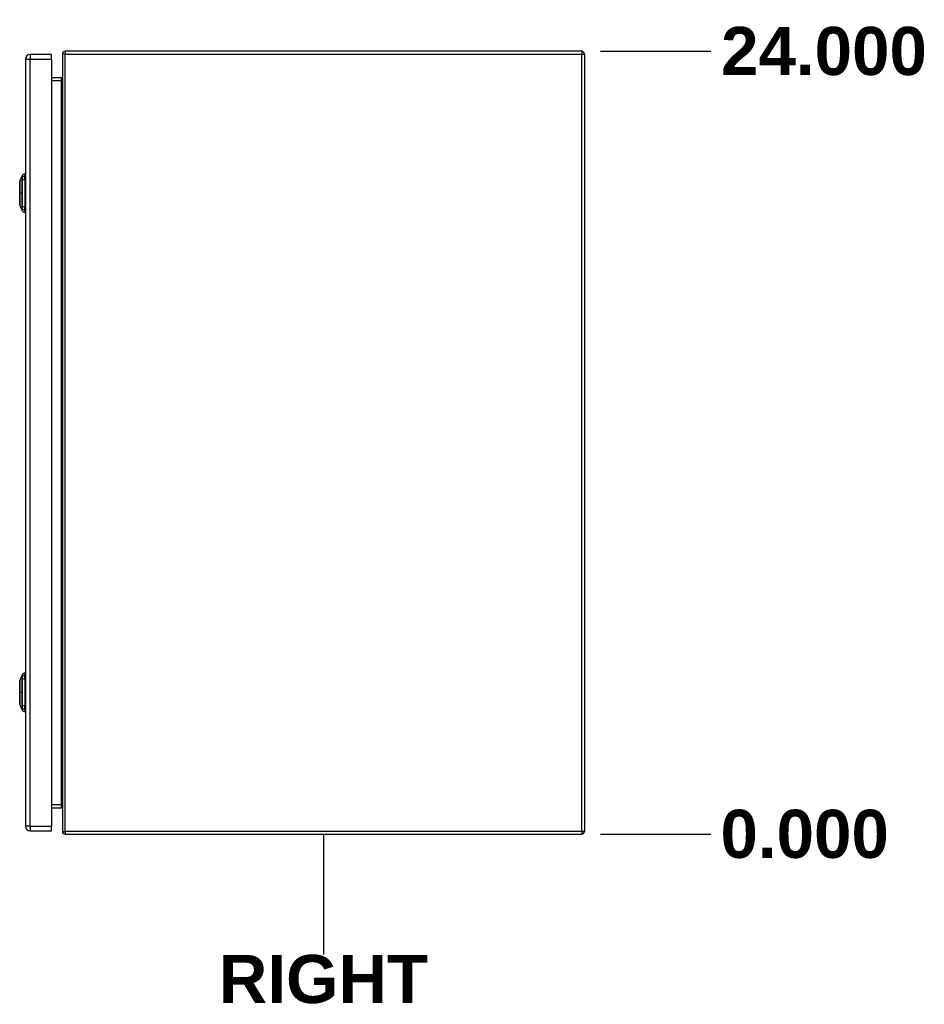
# Model space of a CAD drawing. Header units: inches. Extents: x 0 to 192, y -11 to 125.
# Tile 9 of 13: x 121 to 147, y 50 to 78. Entities that reach past the tile are written whole.
import ezdxf

# ---------------------------------------------------------------- set-up
doc = ezdxf.new("R2010")
doc.units = ezdxf.units.IN
doc.header["$LTSCALE"] = 11.537764
doc.header["$MEASUREMENT"] = 0
doc.layers.get('0').update_dxf_attribs({"lineweight": 25})
for name, color, linetype, lineweight in [('Dimensions(ANSI)', 7, 'Continuous', 25), ('Sketch Geometry(ANSI)', 7, 'Continuous', 25), ('Symbols(ANSI)', 7, 'Continuous', 25), ('Visible Edges(ANSI)', 7, 'Continuous', 25), ('Visible Tangent Edges(ANSI)', 7, 'Continuous', 25)]:
    doc.layers.add(name, color=color, linetype=linetype, lineweight=lineweight)
doc.styles.add('Dimension-ANSI', font='arialbd.ttf')
doc.dimstyles.new('INCH-ANSI', dxfattribs={"dimscale": 11.537764, "dimtxt": 0.12, "dimasz": 0.098425, "dimexe": 0.04, "dimexo": 0.04, "dimgap": 0.031496, "dimtad": 0, "dimtih": 1, "dimtoh": 1, "dimdec": 3, "dimrnd": 1e-08, "dimzin": 0, "dimdsep": 46, "dimtxsty": 'Dimension-ANSI', "dimcen": 0.09, "dimdle": 0.312, "dimclrd": 179, "dimclre": 179, "dimclrt": 7, "dimadec": 1, "dimazin": 0, "dimtfac": 1, "dimtdec": 3, "dimtofl": 0, "dimtmove": 0, "dimatfit": 3, "dimfxl": 1, "dimtolj": 1, "dimtzin": 4, "dimlwd": 25, "dimlwe": 25, "dimarcsym": 0})

# ---------------------------------------------------------------- blocks, each defined once
blk = doc.blocks.new('*D20')
at = {"layer": 'Defpoints', "color": 0, "linetype": 'Continuous', "transparency": 16777216}
for p in [(137.444, 54.502), (137.444, 54.502), (141.078, 54.502)]:
    blk.add_point(p, dxfattribs=at)
at = {"layer": 'Dimensions(ANSI)', "color": 179, "linetype": 'Continuous', "lineweight": 25, "true_color": 0x262658, "transparency": 16777216}
blk.add_line((137.906, 54.502), (141.078, 54.502), dxfattribs=at)
at = {"layer": 'Dimensions(ANSI)', "color": 7, "linetype": 'Continuous', "lineweight": 25, "transparency": 16777216, "insert": (143.773, 54.502), "char_height": 1.3845, "attachment_point": 5, "style": 'Dimension-ANSI'}
blk.add_mtext('\\A1;0.000', dxfattribs=at)
blk = doc.blocks.new('*D21')
at = {"layer": 'Defpoints', "color": 0, "linetype": 'Continuous', "transparency": 16777216}
for p in [(137.444, 77), (141.078, 77), (137.444, 54.502)]:
    blk.add_point(p, dxfattribs=at)
at = {"layer": 'Dimensions(ANSI)', "color": 179, "linetype": 'Continuous', "lineweight": 25, "true_color": 0x262658, "transparency": 16777216}
blk.add_line((137.906, 77), (141.078, 77), dxfattribs=at)
at = {"layer": 'Dimensions(ANSI)', "color": 7, "linetype": 'Continuous', "lineweight": 25, "transparency": 16777216, "insert": (144.328, 77), "char_height": 1.3845, "attachment_point": 5, "style": 'Dimension-ANSI'}
blk.add_mtext('\\A1;24.000', dxfattribs=at)
blk = doc.blocks.new('RIGHT')
at = {"layer": 'Sketch Geometry(ANSI)'}
blk.add_line((0, 0.15), (0, -0.15), dxfattribs=at)
at = {"layer": 'Symbols(ANSI)', "color": 7, "insert": (0, -0.2119), "char_height": 0.12, "attachment_point": 5, "style": 'Dimension-ANSI'}
blk.add_mtext('\\fArial|b1|i0;RIGHT', dxfattribs=at)

msp = doc.modelspace()

# ---------------------------------------------------------------- linework, layer by layer
at = {"layer": 'Visible Edges(ANSI)'}
for p, q in [((137.36532, 77.00019), (122.52372, 77.00019)), ((121.38144, 76.77099), (121.38144, 54.73076)), ((122.1314, 76.90786), (121.51831, 76.90786)), ((122.1314, 76.77099), (122.1314, 76.90786)), ((122.1314, 76.77099), (122.1314, 54.73076)), ((122.44497, 76.92145), (122.44497, 76.84571)), ((122.44497, 76.84571), (122.44497, 54.5803)), ((137.44406, 76.92145), (137.44406, 54.5803)), ((122.41591, 76.23792), (122.1314, 76.23792)), ((121.22182, 73.25828), (121.28524, 73.42135)), ((121.36668, 73.47733), (121.36668, 73.41352)), ((121.36668, 73.30972), (121.36668, 73.41352)), ((121.36668, 73.30972), (121.36668, 72.53772)), ((121.37037, 73.29833), (121.38144, 73.29833)), ((121.21691, 72.99028), (121.21691, 73.20606)), ((121.21691, 72.64138), (121.21691, 72.85717)), ((121.28524, 72.4261), (121.22182, 72.58917)), ((121.36668, 72.43392), (121.36668, 72.53772)), ((121.37037, 72.54911), (121.38144, 72.54911)), ((121.36668, 72.43392), (121.36668, 72.37011)), ((121.21691, 58.64458), (121.21691, 58.86037)), ((121.22182, 58.91258), (121.28524, 59.07565)), ((121.36668, 59.13163), (121.36668, 59.06783)), ((121.36668, 58.96403), (121.36668, 59.06783)), ((121.36668, 58.96403), (121.36668, 58.19203)), ((121.37037, 58.95263), (121.38144, 58.95263)), ((121.21691, 58.29569), (121.21691, 58.51147)), ((121.28524, 58.0804), (121.22182, 58.24347)), ((121.36668, 58.08822), (121.36668, 58.19203)), ((121.36668, 58.08822), (121.36668, 58.02442)), ((121.37037, 58.20342), (121.38144, 58.20342)), ((122.1314, 55.26383), (122.41591, 55.26383)), ((122.1314, 54.59389), (122.1314, 54.73076)), ((121.51831, 54.59389), (122.1314, 54.59389)), ((122.52372, 54.50155), (137.36532, 54.50155))]:
    msp.add_line(p, q, dxfattribs=at)
at = {"layer": 'Visible Edges(ANSI)', "flags": 128}
for points in [[(121.22151, 73.25662), (121.22151, 73.25622), (121.2215, 73.25501), (121.2215, 73.25301), (121.22149, 73.25022), (121.22148, 73.24666), (121.22146, 73.24232), (121.22145, 73.2372), (121.22143, 73.23131), (121.22141, 73.22467), (121.22139, 73.2173), (121.22138, 73.20923), (121.22136, 73.20051), (121.22134, 73.19114), (121.22132, 73.18114), (121.22131, 73.17052), (121.2213, 73.1593), (121.22131, 73.14749), (121.22132, 73.13515), (121.22134, 73.1223), (121.22136, 73.10896), (121.22138, 73.09513), (121.22139, 73.08088), (121.22141, 73.06626), (121.22143, 73.05131), (121.22145, 73.0361), (121.22146, 73.02064), (121.22148, 73.0049), (121.22149, 72.98894), (121.2215, 72.97281), (121.2215, 72.95657), (121.22151, 72.94028), (121.22151, 72.924), (121.22151, 72.90771), (121.2215, 72.8914), (121.2215, 72.87513), (121.22149, 72.85896), (121.22148, 72.84294), (121.22146, 72.82714), (121.22145, 72.81161), (121.22143, 72.7964), (121.22141, 72.78149), (121.22139, 72.76687), (121.22138, 72.75259), (121.22136, 72.73871), (121.22134, 72.72527), (121.22132, 72.71234), (121.22131, 72.69995), (121.2213, 72.68815), (121.22131, 72.67692), (121.22132, 72.66629), (121.22134, 72.65628), (121.22136, 72.64692), (121.22138, 72.6382), (121.22139, 72.63014), (121.22141, 72.62277), (121.22143, 72.61613), (121.22145, 72.61024), (121.22146, 72.60512), (121.22148, 72.60078), (121.22149, 72.59722), (121.2215, 72.59443), (121.2215, 72.59243), (121.22151, 72.59123), (121.22151, 72.59082)], [(121.22151, 58.91093), (121.22151, 58.91052), (121.2215, 58.90932), (121.2215, 58.90731), (121.22149, 58.90452), (121.22148, 58.90096), (121.22146, 58.89662), (121.22145, 58.8915), (121.22143, 58.88561), (121.22141, 58.87897), (121.22139, 58.8716), (121.22138, 58.86354), (121.22136, 58.85481), (121.22134, 58.84545), (121.22132, 58.83545), (121.22131, 58.82483), (121.2213, 58.8136), (121.22131, 58.80179), (121.22132, 58.78945), (121.22134, 58.77661), (121.22136, 58.76326), (121.22138, 58.74944), (121.22139, 58.73519), (121.22141, 58.72056), (121.22143, 58.70562), (121.22145, 58.69041), (121.22146, 58.67494), (121.22148, 58.65921), (121.22149, 58.64325), (121.2215, 58.62712), (121.2215, 58.61088), (121.22151, 58.59459), (121.22151, 58.57831), (121.22151, 58.56202), (121.2215, 58.54571), (121.2215, 58.52944), (121.22149, 58.51326), (121.22148, 58.49725), (121.22146, 58.48144), (121.22145, 58.46591), (121.22143, 58.4507), (121.22141, 58.43579), (121.22139, 58.42117), (121.22138, 58.40689), (121.22136, 58.39301), (121.22134, 58.37958), (121.22132, 58.36665), (121.22131, 58.35426), (121.2213, 58.34245), (121.22131, 58.33123), (121.22132, 58.32059), (121.22134, 58.31058), (121.22136, 58.30122), (121.22138, 58.2925), (121.22139, 58.28444), (121.22141, 58.27708), (121.22143, 58.27044), (121.22145, 58.26455), (121.22146, 58.25942), (121.22148, 58.25508), (121.22149, 58.25152), (121.2215, 58.24874), (121.2215, 58.24674), (121.22151, 58.24553), (121.22151, 58.24513)]]:
    msp.add_lwpolyline(points, dxfattribs=at)
at = {"layer": 'Visible Edges(ANSI)'}
for centre, radius, start, end in [((122.52372, 76.92145), 0.07875, 90, 180), ((137.36532, 76.92145), 0.07875, 0, 90), ((121.51831, 76.77099), 0.13687, 90, 180), ((122.41591, 76.26698), 0.02906, 270, 0), ((121.29384, 73.418), 0.00923, 150.27088, 158.749494), ((121.38198, 73.36767), 0.11072, 97.941297, 150.27088), ((121.37037, 73.31678), 0.01845, 258.463041, 270), ((121.22798, 73.20606), 0.01107, 126.536594, 180), ((121.22612, 73.2566), 0.00461, 158.749494, 179.791232), ((121.22798, 72.99028), 0.01107, 180, 234.125774), ((121.22798, 72.85717), 0.01107, 125.874222, 180), ((121.22798, 72.64138), 0.01107, 180, 233.463401), ((121.22612, 72.59084), 0.00461, 180.208768, 201.250506), ((121.37037, 72.53066), 0.01845, 90, 101.536959), ((121.29384, 72.42944), 0.00923, 201.250506, 209.72912), ((121.38198, 72.47977), 0.11072, 209.72912, 262.058703), ((121.22798, 58.86037), 0.01107, 126.536594, 180), ((121.22612, 58.91091), 0.00461, 158.749494, 179.791232), ((121.29384, 59.07231), 0.00923, 150.27088, 158.749494), ((121.38198, 59.02197), 0.11072, 97.941297, 150.27088), ((121.37037, 58.97109), 0.01845, 258.463041, 270), ((121.22798, 58.64458), 0.01107, 180, 234.125774), ((121.22798, 58.51147), 0.01107, 125.874222, 180), ((121.22798, 58.29569), 0.01107, 180, 233.463401), ((121.22612, 58.24514), 0.00461, 180.208768, 201.250506), ((121.29384, 58.08375), 0.00923, 201.250506, 209.72912), ((121.38198, 58.13408), 0.11072, 209.72912, 262.058703), ((121.37037, 58.18496), 0.01845, 90, 101.536959), ((122.41591, 55.23477), 0.02906, 0, 90), ((121.51831, 54.73076), 0.13687, 180, 270), ((122.52372, 54.5803), 0.07875, 180, 270), ((137.36532, 54.5803), 0.07875, 270, 0)]:
    msp.add_arc(centre, radius, start, end, dxfattribs=at)
at = {"layer": 'Visible Tangent Edges(ANSI)'}
for p, q in [((122.52372, 77.00019), (122.52372, 76.92145)), ((137.36532, 77.00019), (137.36532, 76.92145)), ((121.38144, 76.77099), (121.51831, 76.77099)), ((121.51831, 76.90786), (121.51831, 76.77099)), ((121.51831, 54.73076), (121.51831, 76.77099)), ((121.51831, 76.77099), (122.1314, 76.77099)), ((122.52372, 76.92145), (122.44497, 76.92145)), ((122.52372, 76.92145), (137.36532, 76.92145)), ((122.52372, 54.5803), (122.52372, 76.92145)), ((137.36532, 76.92145), (137.44406, 76.92145)), ((137.36532, 54.5803), (137.36532, 76.92145)), ((122.1314, 76.15917), (122.41591, 76.15917)), ((122.41591, 76.15917), (122.41591, 76.23792)), ((122.44497, 76.15917), (122.41591, 76.15917)), ((122.41591, 55.34257), (122.41591, 76.15917)), ((121.28518, 73.36025), (121.28518, 73.36011)), ((121.28518, 73.36011), (121.28518, 73.29158)), ((121.28518, 73.29158), (121.28518, 73.29117)), ((121.37037, 73.29833), (121.37037, 72.54911)), ((121.22151, 72.92372), (121.22182, 72.92372)), ((121.28524, 72.92372), (121.22182, 72.92372)), ((121.28518, 72.55627), (121.28518, 72.55586)), ((121.28518, 72.55586), (121.28518, 72.48733)), ((121.28518, 72.48733), (121.28518, 72.48719)), ((121.28518, 59.01456), (121.28518, 59.01442)), ((121.28518, 59.01442), (121.28518, 58.94589)), ((121.28518, 58.94589), (121.28518, 58.94548)), ((121.37037, 58.95263), (121.37037, 58.20342)), ((121.22151, 58.57803), (121.22182, 58.57803)), ((121.28524, 58.57803), (121.22182, 58.57803)), ((121.28518, 58.21058), (121.28518, 58.21017)), ((121.28518, 58.21017), (121.28518, 58.14164)), ((121.28518, 58.14164), (121.28518, 58.14149)), ((122.41591, 55.34257), (122.1314, 55.34257)), ((122.41591, 55.26383), (122.41591, 55.34257)), ((122.41591, 55.34257), (122.44497, 55.34257)), ((121.51831, 54.73076), (121.38144, 54.73076)), ((121.51831, 54.73076), (121.51831, 54.59389)), ((121.51831, 54.73076), (122.1314, 54.73076)), ((122.44497, 54.5803), (122.52372, 54.5803)), ((122.52372, 54.5803), (122.52372, 54.50155)), ((137.36532, 54.5803), (122.52372, 54.5803)), ((137.36532, 54.5803), (137.36532, 54.50155)), ((137.44406, 54.5803), (137.36532, 54.5803))]:
    msp.add_line(p, q, dxfattribs=at)
at = {"layer": 'Visible Tangent Edges(ANSI)', "flags": 128}
for points in [[(121.28524, 73.42135), (121.28524, 73.42124), (121.28524, 73.42092), (121.28524, 73.42039), (121.28524, 73.41964), (121.28523, 73.41868), (121.28523, 73.4175), (121.28523, 73.41611), (121.28523, 73.4145), (121.28522, 73.41268), (121.28522, 73.41065), (121.28522, 73.4084), (121.28521, 73.40594), (121.28521, 73.40327), (121.28521, 73.40039), (121.2852, 73.3973), (121.2852, 73.394), (121.2852, 73.39049), (121.28519, 73.38678), (121.28519, 73.38286), (121.28519, 73.37874), (121.28518, 73.37441), (121.28518, 73.36989), (121.28518, 73.36519), (121.28518, 73.36025)], [(121.28518, 73.29117), (121.28518, 73.27641), (121.28518, 73.2616), (121.28518, 73.24671), (121.28519, 73.23176), (121.28519, 73.21675), (121.28519, 73.20169), (121.2852, 73.18657), (121.2852, 73.17139), (121.2852, 73.15616), (121.28521, 73.14087), (121.28521, 73.12553), (121.28521, 73.11015), (121.28522, 73.09473), (121.28522, 73.07927), (121.28522, 73.06378), (121.28523, 73.04827), (121.28523, 73.03273), (121.28523, 73.01718), (121.28523, 73.00161), (121.28524, 72.98603), (121.28524, 72.97045), (121.28524, 72.95487), (121.28524, 72.93929), (121.28524, 72.92372)], [(121.28605, 73.36204), (121.28602, 73.36692), (121.28602, 73.37162), (121.286, 73.37611), (121.28599, 73.3804), (121.28598, 73.38449), (121.28596, 73.38838), (121.28595, 73.39206), (121.28594, 73.39554), (121.28593, 73.39881), (121.28591, 73.40187), (121.2859, 73.40472), (121.28589, 73.40736), (121.28588, 73.40979), (121.28587, 73.41202), (121.28586, 73.41402), (121.28586, 73.41582), (121.28585, 73.41741), (121.28584, 73.41878), (121.28584, 73.41994), (121.28583, 73.42089), (121.28583, 73.42163), (121.28583, 73.42216), (121.28583, 73.42247), (121.28583, 73.42258)], [(121.28605, 72.55522), (121.28602, 72.58489), (121.28599, 72.61488), (121.28596, 72.64513), (121.28594, 72.67563), (121.28591, 72.70633), (121.28589, 72.73721), (121.28587, 72.76823), (121.28586, 72.79935), (121.28584, 72.83054), (121.28583, 72.86176), (121.28583, 72.89298), (121.28583, 72.92417), (121.28583, 72.95535), (121.28583, 72.98654), (121.28584, 73.01772), (121.28586, 73.04885), (121.28587, 73.0799), (121.28589, 73.11082), (121.28591, 73.14159), (121.28594, 73.17217), (121.28596, 73.20253), (121.28599, 73.23266), (121.28602, 73.26257), (121.28605, 73.29223)], [(121.28605, 73.29223), (121.28606, 73.29624), (121.28607, 73.3002), (121.28608, 73.3041), (121.28609, 73.30792), (121.28609, 73.31167), (121.2861, 73.31534), (121.28611, 73.31892), (121.28611, 73.32241), (121.28611, 73.32581), (121.28611, 73.3291), (121.28612, 73.33228), (121.28612, 73.33536), (121.28612, 73.33831), (121.28611, 73.34115), (121.28611, 73.34386), (121.28611, 73.34644), (121.28611, 73.34889), (121.2861, 73.3512), (121.28609, 73.35337), (121.28609, 73.35541), (121.28608, 73.35729), (121.28607, 73.35903), (121.28606, 73.36061), (121.28605, 73.36204)], [(121.22148, 73.13705), (121.22148, 73.13904), (121.22147, 73.14103), (121.22147, 73.143), (121.22146, 73.14496), (121.22146, 73.1469), (121.22146, 73.14883), (121.22146, 73.15075), (121.22145, 73.15265), (121.22145, 73.15454), (121.22145, 73.15642), (121.22145, 73.15828), (121.22145, 73.16013), (121.22145, 73.16196), (121.22145, 73.16378), (121.22145, 73.16558), (121.22145, 73.16737), (121.22146, 73.16915), (121.22146, 73.17091), (121.22146, 73.17265), (121.22146, 73.17439), (121.22147, 73.1761), (121.22147, 73.1778), (121.22148, 73.17949), (121.22148, 73.18116)], [(121.22148, 73.18116), (121.2215, 73.18718), (121.22152, 73.19298), (121.22153, 73.19857), (121.22155, 73.20394), (121.22157, 73.20908), (121.22159, 73.21399), (121.22161, 73.21867), (121.22163, 73.2231), (121.22165, 73.22729), (121.22167, 73.23123), (121.22169, 73.23492), (121.2217, 73.23834), (121.22172, 73.24151), (121.22174, 73.2444), (121.22175, 73.24702), (121.22177, 73.24936), (121.22178, 73.25143), (121.22179, 73.25323), (121.2218, 73.25476), (121.22181, 73.25601), (121.22181, 73.25699), (121.22182, 73.2577), (121.22182, 73.25812), (121.22182, 73.25827)], [(121.22182, 72.92372), (121.22182, 72.93334), (121.22182, 72.94296), (121.22181, 72.95258), (121.22181, 72.96219), (121.2218, 72.97178), (121.22179, 72.98133), (121.22178, 72.99082), (121.22177, 73.00026), (121.22175, 73.00963), (121.22174, 73.01891), (121.22172, 73.02809), (121.2217, 73.03717), (121.22169, 73.04617), (121.22167, 73.05508), (121.22165, 73.0639), (121.22163, 73.0726), (121.22161, 73.08119), (121.22159, 73.08963), (121.22157, 73.09793), (121.22155, 73.10608), (121.22153, 73.11407), (121.22152, 73.1219), (121.2215, 73.12956), (121.22148, 73.13705)], [(121.22148, 72.7104), (121.2215, 72.7179), (121.22152, 72.72559), (121.22153, 72.73345), (121.22155, 72.74147), (121.22157, 72.74964), (121.22159, 72.75795), (121.22161, 72.76639), (121.22163, 72.77496), (121.22165, 72.78363), (121.22167, 72.79242), (121.22169, 72.80131), (121.2217, 72.81031), (121.22172, 72.8194), (121.22174, 72.82859), (121.22175, 72.83787), (121.22177, 72.84723), (121.22178, 72.85666), (121.22179, 72.86617), (121.2218, 72.87572), (121.22181, 72.8853), (121.22181, 72.8949), (121.22182, 72.90452), (121.22182, 72.91413), (121.22182, 72.92372)], [(121.28524, 72.92372), (121.28524, 72.90819), (121.28524, 72.89264), (121.28524, 72.87708), (121.28524, 72.86153), (121.28523, 72.84597), (121.28523, 72.83041), (121.28523, 72.81487), (121.28523, 72.79934), (121.28522, 72.78382), (121.28522, 72.76833), (121.28522, 72.75287), (121.28521, 72.73744), (121.28521, 72.72204), (121.28521, 72.70669), (121.2852, 72.69138), (121.2852, 72.67611), (121.2852, 72.6609), (121.28519, 72.64575), (121.28519, 72.63066), (121.28519, 72.61564), (121.28518, 72.60068), (121.28518, 72.5858), (121.28518, 72.57107), (121.28518, 72.55627)], [(121.22148, 72.66629), (121.22148, 72.66795), (121.22147, 72.66964), (121.22147, 72.67134), (121.22146, 72.67305), (121.22146, 72.67478), (121.22146, 72.67652), (121.22146, 72.67828), (121.22145, 72.68005), (121.22145, 72.68184), (121.22145, 72.68364), (121.22145, 72.68546), (121.22145, 72.68729), (121.22145, 72.68914), (121.22145, 72.691), (121.22145, 72.69287), (121.22145, 72.69476), (121.22146, 72.69667), (121.22146, 72.69859), (121.22146, 72.70052), (121.22146, 72.70247), (121.22147, 72.70443), (121.22147, 72.7064), (121.22148, 72.70839), (121.22148, 72.7104)], [(121.22182, 72.58918), (121.22182, 72.58932), (121.22182, 72.58974), (121.22181, 72.59043), (121.22181, 72.59141), (121.2218, 72.59267), (121.22179, 72.59421), (121.22178, 72.59602), (121.22177, 72.59811), (121.22175, 72.60046), (121.22174, 72.60309), (121.22172, 72.60598), (121.2217, 72.60913), (121.22168, 72.61254), (121.22167, 72.61622), (121.22165, 72.62015), (121.22163, 72.62433), (121.22161, 72.62876), (121.22159, 72.63345), (121.22157, 72.63836), (121.22155, 72.6435), (121.22153, 72.64887), (121.22152, 72.65446), (121.2215, 72.66027), (121.22148, 72.66629)], [(121.28518, 72.48719), (121.28518, 72.48225), (121.28518, 72.47753), (121.28518, 72.473), (121.28519, 72.46868), (121.28519, 72.46456), (121.28519, 72.46064), (121.2852, 72.45693), (121.2852, 72.45343), (121.2852, 72.45014), (121.28521, 72.44705), (121.28521, 72.44418), (121.28521, 72.44151), (121.28522, 72.43906), (121.28522, 72.43681), (121.28522, 72.43478), (121.28523, 72.43296), (121.28523, 72.43135), (121.28523, 72.42996), (121.28523, 72.42878), (121.28524, 72.42781), (121.28524, 72.42706), (121.28524, 72.42653), (121.28524, 72.4262), (121.28524, 72.4261)], [(121.28583, 72.42487), (121.28583, 72.42497), (121.28583, 72.42529), (121.28583, 72.42582), (121.28583, 72.42656), (121.28584, 72.42751), (121.28584, 72.42868), (121.28585, 72.43006), (121.28586, 72.43164), (121.28586, 72.43344), (121.28587, 72.43545), (121.28588, 72.43767), (121.28589, 72.44009), (121.2859, 72.44273), (121.28591, 72.44558), (121.28593, 72.44863), (121.28594, 72.45189), (121.28595, 72.45536), (121.28596, 72.45904), (121.28598, 72.46292), (121.28599, 72.46701), (121.286, 72.4713), (121.28602, 72.4758), (121.28603, 72.4805), (121.28605, 72.4854)], [(121.28605, 72.4854), (121.28606, 72.48683), (121.28607, 72.48841), (121.28608, 72.49015), (121.28609, 72.49203), (121.28609, 72.49406), (121.2861, 72.49624), (121.28611, 72.49855), (121.28611, 72.501), (121.28611, 72.50359), (121.28611, 72.5063), (121.28612, 72.50913), (121.28612, 72.51209), (121.28612, 72.51516), (121.28611, 72.51835), (121.28611, 72.52164), (121.28611, 72.52503), (121.28611, 72.52852), (121.2861, 72.53211), (121.28609, 72.53578), (121.28609, 72.53952), (121.28608, 72.54335), (121.28607, 72.54724), (121.28606, 72.5512), (121.28605, 72.55522)], [(121.22148, 58.83546), (121.2215, 58.84148), (121.22152, 58.84729), (121.22153, 58.85288), (121.22155, 58.85825), (121.22157, 58.86339), (121.22159, 58.8683), (121.22161, 58.87297), (121.22163, 58.87741), (121.22165, 58.8816), (121.22167, 58.88554), (121.22169, 58.88922), (121.2217, 58.89265), (121.22172, 58.89581), (121.22174, 58.8987), (121.22175, 58.90133), (121.22177, 58.90367), (121.22178, 58.90574), (121.22179, 58.90754), (121.2218, 58.90906), (121.22181, 58.91032), (121.22181, 58.9113), (121.22182, 58.912), (121.22182, 58.91243), (121.22182, 58.91257)], [(121.28524, 59.07565), (121.28524, 59.07554), (121.28524, 59.07522), (121.28524, 59.07469), (121.28524, 59.07394), (121.28523, 59.07298), (121.28523, 59.0718), (121.28523, 59.07041), (121.28523, 59.06881), (121.28522, 59.06699), (121.28522, 59.06495), (121.28522, 59.06271), (121.28521, 59.06025), (121.28521, 59.05758), (121.28521, 59.0547), (121.2852, 59.0516), (121.2852, 59.0483), (121.2852, 59.0448), (121.28519, 59.04108), (121.28519, 59.03716), (121.28519, 59.03304), (121.28518, 59.02872), (121.28518, 59.0242), (121.28518, 59.0195), (121.28518, 59.01456)], [(121.28518, 58.94548), (121.28518, 58.93072), (121.28518, 58.9159), (121.28518, 58.90101), (121.28519, 58.88606), (121.28519, 58.87106), (121.28519, 58.856), (121.2852, 58.84088), (121.2852, 58.8257), (121.2852, 58.81046), (121.28521, 58.79517), (121.28521, 58.77983), (121.28521, 58.76445), (121.28522, 58.74903), (121.28522, 58.73357), (121.28522, 58.71809), (121.28523, 58.70257), (121.28523, 58.68704), (121.28523, 58.67148), (121.28523, 58.65591), (121.28524, 58.64034), (121.28524, 58.62475), (121.28524, 58.60917), (121.28524, 58.59359), (121.28524, 58.57803)], [(121.28605, 59.01635), (121.28602, 59.02122), (121.28602, 59.02593), (121.286, 59.03042), (121.28599, 59.03471), (121.28598, 59.0388), (121.28596, 59.04269), (121.28595, 59.04637), (121.28594, 59.04984), (121.28593, 59.05311), (121.28591, 59.05617), (121.2859, 59.05903), (121.28589, 59.06167), (121.28588, 59.0641), (121.28587, 59.06632), (121.28586, 59.06833), (121.28586, 59.07013), (121.28585, 59.07171), (121.28584, 59.07309), (121.28584, 59.07425), (121.28583, 59.0752), (121.28583, 59.07593), (121.28583, 59.07646), (121.28583, 59.07678), (121.28583, 59.07688)], [(121.28605, 58.20952), (121.28602, 58.2392), (121.28599, 58.26918), (121.28596, 58.29944), (121.28594, 58.32993), (121.28591, 58.36064), (121.28589, 58.39152), (121.28587, 58.42253), (121.28586, 58.45366), (121.28584, 58.48484), (121.28583, 58.51607), (121.28583, 58.54729), (121.28583, 58.57848), (121.28583, 58.60965), (121.28583, 58.64085), (121.28584, 58.67203), (121.28586, 58.70316), (121.28587, 58.7342), (121.28589, 58.76512), (121.28591, 58.79589), (121.28594, 58.82648), (121.28596, 58.85683), (121.28599, 58.88697), (121.28602, 58.91688), (121.28605, 58.94653)], [(121.28605, 58.94653), (121.28606, 58.95055), (121.28607, 58.95451), (121.28608, 58.9584), (121.28609, 58.96223), (121.28609, 58.96598), (121.2861, 58.96965), (121.28611, 58.97323), (121.28611, 58.97672), (121.28611, 58.98011), (121.28611, 58.9834), (121.28612, 58.98659), (121.28612, 58.98966), (121.28612, 58.99262), (121.28611, 58.99545), (121.28611, 58.99816), (121.28611, 59.00074), (121.28611, 59.00319), (121.2861, 59.0055), (121.28609, 59.00768), (121.28609, 59.00971), (121.28608, 59.0116), (121.28607, 59.01333), (121.28606, 59.01492), (121.28605, 59.01635)], [(121.22148, 58.79135), (121.22148, 58.79335), (121.22147, 58.79533), (121.22147, 58.7973), (121.22146, 58.79926), (121.22146, 58.80121), (121.22146, 58.80314), (121.22146, 58.80505), (121.22145, 58.80696), (121.22145, 58.80885), (121.22145, 58.81072), (121.22145, 58.81258), (121.22145, 58.81443), (121.22145, 58.81626), (121.22145, 58.81808), (121.22145, 58.81989), (121.22145, 58.82168), (121.22146, 58.82345), (121.22146, 58.82521), (121.22146, 58.82696), (121.22146, 58.82869), (121.22147, 58.83041), (121.22147, 58.83211), (121.22148, 58.83379), (121.22148, 58.83546)], [(121.22182, 58.57803), (121.22182, 58.58764), (121.22182, 58.59727), (121.22181, 58.60689), (121.22181, 58.6165), (121.2218, 58.62608), (121.22179, 58.63563), (121.22178, 58.64513), (121.22177, 58.65457), (121.22175, 58.66393), (121.22174, 58.67321), (121.22172, 58.6824), (121.2217, 58.69148), (121.22169, 58.70048), (121.22167, 58.70939), (121.22165, 58.7182), (121.22163, 58.72691), (121.22161, 58.73549), (121.22159, 58.74394), (121.22157, 58.75224), (121.22155, 58.76039), (121.22153, 58.76838), (121.22152, 58.77621), (121.2215, 58.78387), (121.22148, 58.79135)], [(121.22148, 58.3647), (121.2215, 58.3722), (121.22152, 58.37989), (121.22153, 58.38775), (121.22155, 58.39577), (121.22157, 58.40394), (121.22159, 58.41225), (121.22161, 58.4207), (121.22163, 58.42926), (121.22165, 58.43793), (121.22167, 58.44672), (121.22169, 58.45561), (121.2217, 58.46461), (121.22172, 58.47371), (121.22174, 58.4829), (121.22175, 58.49217), (121.22177, 58.50153), (121.22178, 58.51097), (121.22179, 58.52047), (121.2218, 58.53002), (121.22181, 58.5396), (121.22181, 58.54921), (121.22182, 58.55882), (121.22182, 58.56843), (121.22182, 58.57803)], [(121.28524, 58.57803), (121.28524, 58.56249), (121.28524, 58.54694), (121.28524, 58.53139), (121.28524, 58.51583), (121.28523, 58.50027), (121.28523, 58.48472), (121.28523, 58.46917), (121.28523, 58.45364), (121.28522, 58.43813), (121.28522, 58.42264), (121.28522, 58.40718), (121.28521, 58.39174), (121.28521, 58.37635), (121.28521, 58.36099), (121.2852, 58.34568), (121.2852, 58.33042), (121.2852, 58.31521), (121.28519, 58.30006), (121.28519, 58.28497), (121.28519, 58.26994), (121.28518, 58.25499), (121.28518, 58.2401), (121.28518, 58.22537), (121.28518, 58.21058)], [(121.22148, 58.32059), (121.22148, 58.32226), (121.22147, 58.32394), (121.22147, 58.32564), (121.22146, 58.32735), (121.22146, 58.32908), (121.22146, 58.33083), (121.22146, 58.33258), (121.22145, 58.33436), (121.22145, 58.33614), (121.22145, 58.33795), (121.22145, 58.33976), (121.22145, 58.3416), (121.22145, 58.34344), (121.22145, 58.3453), (121.22145, 58.34718), (121.22145, 58.34907), (121.22146, 58.35097), (121.22146, 58.35289), (121.22146, 58.35482), (121.22146, 58.35677), (121.22147, 58.35873), (121.22147, 58.36071), (121.22148, 58.3627), (121.22148, 58.3647)], [(121.22182, 58.24349), (121.22182, 58.24363), (121.22182, 58.24404), (121.22181, 58.24474), (121.22181, 58.24572), (121.2218, 58.24698), (121.22179, 58.24851), (121.22178, 58.25033), (121.22177, 58.25241), (121.22175, 58.25477), (121.22174, 58.25739), (121.22172, 58.26028), (121.2217, 58.26344), (121.22168, 58.26685), (121.22167, 58.27052), (121.22165, 58.27445), (121.22163, 58.27863), (121.22161, 58.28307), (121.22159, 58.28775), (121.22157, 58.29267), (121.22155, 58.29781), (121.22153, 58.30318), (121.22152, 58.30876), (121.2215, 58.31457), (121.22148, 58.32059)], [(121.28518, 58.14149), (121.28518, 58.13655), (121.28518, 58.13183), (121.28518, 58.1273), (121.28519, 58.12298), (121.28519, 58.11886), (121.28519, 58.11495), (121.2852, 58.11124), (121.2852, 58.10774), (121.2852, 58.10444), (121.28521, 58.10136), (121.28521, 58.09848), (121.28521, 58.09582), (121.28522, 58.09336), (121.28522, 58.09112), (121.28522, 58.08909), (121.28523, 58.08727), (121.28523, 58.08566), (121.28523, 58.08427), (121.28523, 58.08309), (121.28524, 58.08212), (121.28524, 58.08137), (121.28524, 58.08083), (121.28524, 58.08051), (121.28524, 58.0804)], [(121.28583, 58.07917), (121.28583, 58.07928), (121.28583, 58.07959), (121.28583, 58.08012), (121.28583, 58.08087), (121.28584, 58.08182), (121.28584, 58.08298), (121.28585, 58.08436), (121.28586, 58.08595), (121.28586, 58.08775), (121.28587, 58.08975), (121.28588, 58.09197), (121.28589, 58.0944), (121.2859, 58.09704), (121.28591, 58.09988), (121.28593, 58.10294), (121.28594, 58.1062), (121.28595, 58.10967), (121.28596, 58.11334), (121.28598, 58.11723), (121.28599, 58.12131), (121.286, 58.12561), (121.28602, 58.1301), (121.28603, 58.13481), (121.28605, 58.1397)], [(121.28605, 58.1397), (121.28606, 58.14113), (121.28607, 58.14272), (121.28608, 58.14445), (121.28609, 58.14634), (121.28609, 58.14837), (121.2861, 58.15054), (121.28611, 58.15286), (121.28611, 58.15531), (121.28611, 58.15789), (121.28611, 58.1606), (121.28612, 58.16344), (121.28612, 58.16639), (121.28612, 58.16947), (121.28611, 58.17265), (121.28611, 58.17594), (121.28611, 58.17934), (121.28611, 58.18283), (121.2861, 58.18641), (121.28609, 58.19008), (121.28609, 58.19383), (121.28608, 58.19765), (121.28607, 58.20155), (121.28606, 58.20551), (121.28605, 58.20952)]]:
    msp.add_lwpolyline(points, dxfattribs=at)
at = {"layer": 'Visible Tangent Edges(ANSI)'}
for centre, major_axis, ratio, start_param, end_param in [((121.29404, 73.35768), (-0.00923, -0.00008), 0.94840527, 5.75170056, 5.99234686), ((121.29404, 73.29074), (-0.00923, 0.00003), 0.31704743, 5.76132202, 6.00196831), ((121.38198, 73.3097), (-0.11072, 0), 0.94680572, 4.85099075, 5.76034759), ((121.38198, 73.27443), (-0.11072, 0), 0.32180572, 4.85099075, 5.76034759), ((121.22798, 72.99028), (-0.01107, 0), 0.23572549, 5.33931774, 6.28318531), ((121.22798, 72.85717), (-0.01107, 0), 0.23572549, 0, 0.94386753), ((121.29404, 72.5567), (-0.00923, -0.00003), 0.31704743, 0.28121699, 0.52186328), ((121.29404, 72.48976), (-0.00923, 0.00008), 0.94840527, 0.29083845, 0.53148474), ((121.38198, 72.57301), (-0.11072, 0), 0.32180572, 0.52283772, 1.43219456), ((121.38198, 72.53775), (-0.11072, 0), 0.94680572, 0.52283772, 1.43219456), ((121.29404, 59.01199), (-0.00923, -0.00008), 0.94840527, 5.75170056, 5.99234686), ((121.29404, 58.94505), (-0.00923, 0.00003), 0.31704743, 5.76132202, 6.00196831), ((121.38198, 58.964), (-0.11072, 0), 0.94680572, 4.85099075, 5.76034759), ((121.38198, 58.92874), (-0.11072, 0), 0.32180572, 4.85099075, 5.76034759), ((121.22798, 58.64458), (-0.01107, 0), 0.23572549, 5.33931774, 6.28318531), ((121.22798, 58.51147), (-0.01107, 0), 0.23572549, 0, 0.94386753), ((121.29404, 58.211), (-0.00923, -0.00003), 0.31704743, 0.28121699, 0.52186328), ((121.29404, 58.14407), (-0.00923, 0.00008), 0.94840527, 0.29083845, 0.53148474), ((121.38198, 58.22731), (-0.11072, 0), 0.32180572, 0.52283772, 1.43219456), ((121.38198, 58.19205), (-0.11072, 0), 0.94680572, 0.52283772, 1.43219456)]:
    msp.add_ellipse(centre, major_axis=major_axis, ratio=ratio, start_param=start_param, end_param=end_param, dxfattribs=at)

# ---------------------------------------------------------------- block references
at = {"xscale": 11.53776408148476, "yscale": 11.53776408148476, "zscale": 11.53776408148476}
msp.add_blockref('RIGHT', (129.94452, 52.77543), dxfattribs=at)

# ---------------------------------------------------------------- dimensions: what is measured, and where the dimension line sits
at = {"layer": 'Dimensions(ANSI)', "color": 179, "linetype": 'Continuous', "lineweight": 25, "true_color": 0x262658}
for feature_location, offset, origin, picture, middle in [((137.44406, 77.00019), (3.63394, 0), (137.44406, 54.50155), '*D21', (144.32757, 77.00019)), ((137.4440635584, 54.5015537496), (3.6339414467, 0), (137.4440635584, 54.5015537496), '*D20', (143.7731923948, 54.5015537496))]:
    dim = msp.add_ordinate_dim(feature_location=feature_location, offset=offset, dtype=0, origin=origin, dimstyle='INCH-ANSI', override={"dimgap": 0.031496, "dimtad": 0, "dimdec": 3, "dimlfac": 1.066731, "dimtol": 0, "dimlim": 0, "dimtp": 0, "dimtm": 0, "dimtdec": 3}, dxfattribs=at)
    dim.commit()
    dim.dimension.update_dxf_attribs({"geometry": picture, "text_midpoint": middle})

doc.saveas('drawing.dxf')
